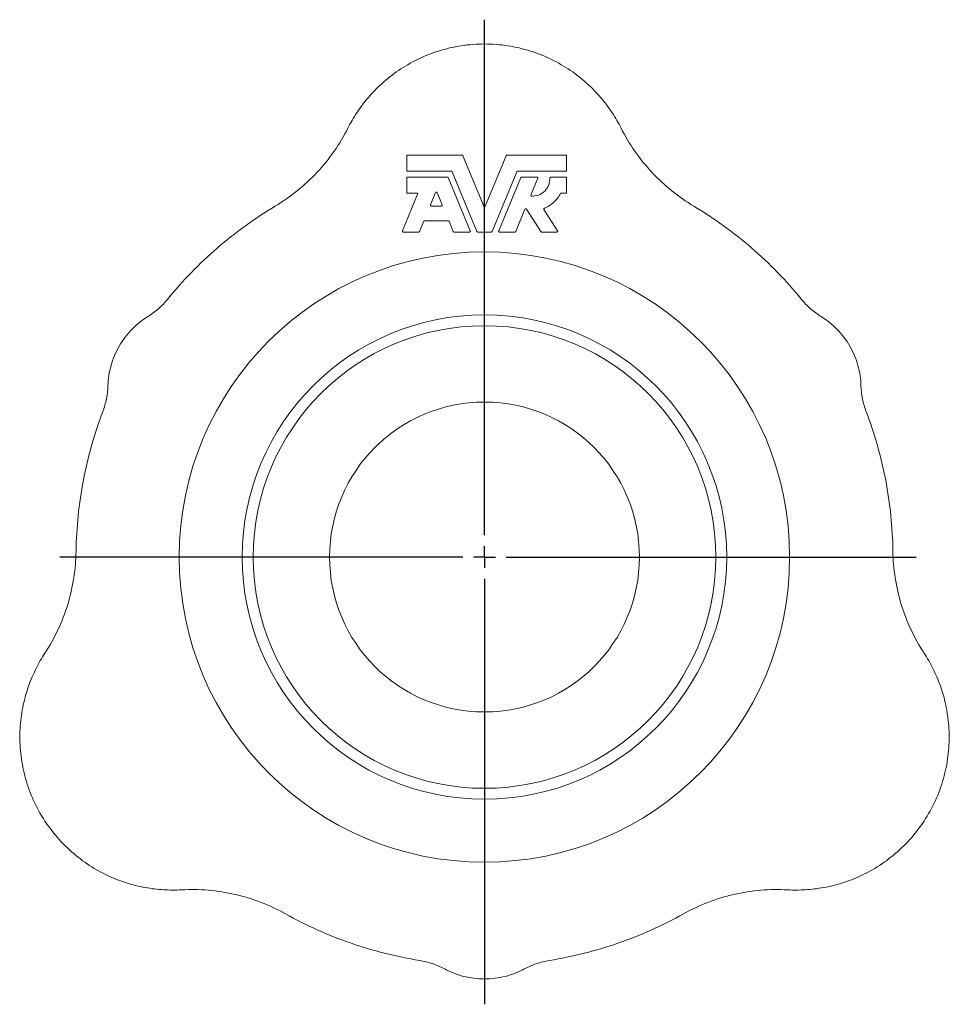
# Model space of a CAD drawing. Header units: millimetres. Extents: x 145 to 746, y 40 to 563.
# Tile 5 of 5: x 533 to 746, y 338 to 563. Entities that reach past the tile are written whole.
import ezdxf

# ---------------------------------------------------------------- set-up
doc = ezdxf.new("R2010")
doc.units = ezdxf.units.MM
doc.layers.add('FORMAT', color=7, linetype='Continuous')

# ---------------------------------------------------------------- blocks, each defined once
blk = doc.blocks.new('SW_CENTERMARKSYMBOL_0')
at = {"layer": 'FORMAT', "color": 0}
for p, q in [((0, 5), (0, 123.12)), ((0, 0), (0, 2.5)), ((-5, 0), (-97.29, 0)), ((0, 0), (-2.5, 0)), ((0, 0), (0, -2.5)), ((0, 0), (2.5, 0)), ((5, 0), (98.87, 0)), ((0, -5), (0, -102.48))]:
    blk.add_line(p, q, dxfattribs=at)

msp = doc.modelspace()

# ---------------------------------------------------------------- linework, layer by layer
at = {"color": 7, "linetype": 'Continuous', "lineweight": 15}
for p, q in [((621.9, 528.9), (621.9, 532.2)), ((622.08, 532.38), (634.6, 532.38)), ((634.77, 532.27), (639.56, 520.71)), ((639.9, 520.71), (644.68, 532.27)), ((644.85, 532.38), (658.36, 532.38)), ((658.55, 532.2), (658.55, 528.9)), ((632.16, 528.71), (622.08, 528.71)), ((638, 514.89), (632.32, 528.6)), ((647.13, 528.6), (641.46, 514.89)), ((658.36, 528.71), (647.3, 528.71)), ((621.9, 523.88), (621.9, 527.18)), ((622.08, 527.36), (631.25, 527.36)), ((631.42, 527.25), (636.48, 515.03)), ((642.98, 515.03), (648.04, 527.25)), ((648.21, 527.36), (651.78, 527.36)), ((651.95, 527.11), (650.35, 523.24)), ((654.88, 527.36), (658.36, 527.36)), ((658.55, 527.18), (658.55, 523.88)), ((620.92, 515.03), (624.4, 523.44)), ((624.23, 523.69), (622.08, 523.69)), ((627.36, 520.99), (628.53, 523.83)), ((628.87, 523.83), (630.04, 520.99)), ((658.36, 523.69), (657.31, 523.69)), ((629.87, 520.74), (627.53, 520.74)), ((649, 519.99), (646.89, 514.89)), ((652.6, 514.86), (649.32, 520.02)), ((653.36, 519.96), (656.48, 515.06)), ((625.8, 517.23), (624.83, 514.89)), ((631.43, 517.35), (625.97, 517.35)), ((632.57, 514.89), (631.6, 517.23)), ((624.66, 514.78), (621.09, 514.78)), ((636.31, 514.78), (632.74, 514.78)), ((641.29, 514.78), (638.17, 514.78)), ((646.72, 514.78), (643.15, 514.78)), ((656.33, 514.78), (652.76, 514.78))]:
    msp.add_line(p, q, dxfattribs=at)
for centre, radius in [((639.71, 440.31), 69.93), ((639.71, 440.31), 55.5), ((639.73, 440.31), 53), ((639.73, 440.31), 35.5)]:
    msp.add_circle(centre, radius, dxfattribs=at)
for points, knots in [([(671.01, 538.6), (670.42, 539.77), (669.75, 540.94), (668.22, 543.27), (667.36, 544.42), (665.43, 546.68), (664.37, 547.78), (662.05, 549.88), (660.79, 550.88), (658.07, 552.72), (656.62, 553.57), (653.55, 555.07), (651.94, 555.72), (648.59, 556.77), (646.85, 557.18), (643.32, 557.73), (641.53, 557.86), (637.93, 557.86), (636.14, 557.73), (632.6, 557.18), (630.87, 556.77), (627.52, 555.72), (625.91, 555.07), (622.84, 553.57), (621.39, 552.72), (618.67, 550.88), (617.41, 549.88), (615.09, 547.78), (614.02, 546.68), (612.1, 544.42), (611.24, 543.27), (609.71, 540.94), (609.04, 539.77), (608.45, 538.6)], [0, 0, 0, 0, 0.0625, 0.0625, 0.125, 0.125, 0.1875, 0.1875, 0.25, 0.25, 0.3125, 0.3125, 0.375, 0.375, 0.4375, 0.4375, 0.5, 0.5, 0.5625, 0.5625, 0.625, 0.625, 0.6875, 0.6875, 0.75, 0.75, 0.8125, 0.8125, 0.875, 0.875, 0.9375, 0.9375, 1, 1, 1, 1]), ([(591.77, 520.7), (593.52, 521.75), (595.22, 522.92), (598.44, 525.52), (599.97, 526.94), (602.8, 529.99), (604.11, 531.61), (606.47, 535.01), (607.53, 536.78), (608.45, 538.6)], [0, 0, 0, 0, 0.25, 0.25, 0.5, 0.5, 0.75, 0.75, 1, 1, 1, 1]), ([(687.68, 520.7), (685.93, 521.75), (684.24, 522.92), (681.02, 525.52), (679.49, 526.94), (676.66, 529.99), (675.35, 531.61), (672.98, 535.01), (671.93, 536.78), (671.01, 538.6)], [0, 0, 0, 0, 0.25, 0.25, 0.5, 0.5, 0.75, 0.75, 1, 1, 1, 1]), ([(622.08, 532.38), (622.04, 532.38), (621.99, 532.36), (621.92, 532.29), (621.9, 532.24), (621.9, 532.2)], [0, 0, 0, 0, 0.5, 0.5, 1, 1, 1, 1]), ([(634.77, 532.27), (634.76, 532.3), (634.74, 532.33), (634.68, 532.37), (634.64, 532.38), (634.6, 532.38)], [0, 0, 0, 0, 0.5, 0.5, 1, 1, 1, 1]), ([(644.85, 532.38), (644.82, 532.38), (644.78, 532.37), (644.72, 532.33), (644.7, 532.3), (644.68, 532.27)], [0, 0, 0, 0, 0.5, 0.5, 1, 1, 1, 1]), ([(658.55, 532.2), (658.55, 532.24), (658.53, 532.29), (658.46, 532.36), (658.41, 532.38), (658.36, 532.38)], [0, 0, 0, 0, 0.5, 0.5, 1, 1, 1, 1]), ([(621.9, 528.9), (621.9, 528.85), (621.92, 528.8), (621.99, 528.73), (622.04, 528.71), (622.08, 528.71)], [0, 0, 0, 0, 0.5, 0.5, 1, 1, 1, 1]), ([(632.32, 528.6), (632.31, 528.63), (632.29, 528.66), (632.23, 528.7), (632.19, 528.71), (632.16, 528.71)], [0, 0, 0, 0, 0.5, 0.5, 1, 1, 1, 1]), ([(647.3, 528.71), (647.27, 528.71), (647.23, 528.7), (647.17, 528.66), (647.15, 528.63), (647.13, 528.6)], [0, 0, 0, 0, 0.5, 0.5, 1, 1, 1, 1]), ([(658.36, 528.71), (658.41, 528.71), (658.46, 528.73), (658.53, 528.8), (658.55, 528.85), (658.55, 528.9)], [0, 0, 0, 0, 0.5, 0.5, 1, 1, 1, 1]), ([(622.08, 527.36), (622.04, 527.36), (621.99, 527.34), (621.92, 527.27), (621.9, 527.22), (621.9, 527.18)], [0, 0, 0, 0, 0.5, 0.5, 1, 1, 1, 1]), ([(631.42, 527.25), (631.41, 527.28), (631.38, 527.31), (631.32, 527.35), (631.29, 527.36), (631.25, 527.36)], [0, 0, 0, 0, 0.5, 0.5, 1, 1, 1, 1]), ([(648.21, 527.36), (648.17, 527.36), (648.14, 527.35), (648.07, 527.31), (648.05, 527.28), (648.04, 527.25)], [0, 0, 0, 0, 0.5, 0.5, 1, 1, 1, 1]), ([(650.51, 522.99), (651, 522.97), (651.54, 523.04), (652.33, 523.33), (652.59, 523.46), (653.08, 523.77), (653.31, 523.96), (653.72, 524.37), (653.91, 524.6), (654.22, 525.09), (654.35, 525.35), (654.64, 526.14), (654.72, 526.68), (654.7, 527.17)], [0, 0, 0, 0, 0.25, 0.25, 0.375, 0.375, 0.5, 0.5, 0.625, 0.625, 0.75, 0.75, 1, 1, 1, 1]), ([(651.95, 527.11), (651.96, 527.13), (651.96, 527.16), (651.96, 527.22), (651.95, 527.25), (651.91, 527.31), (651.88, 527.33), (651.83, 527.35), (651.8, 527.36), (651.78, 527.36)], [0, 0, 0, 0, 0.25, 0.25, 0.5, 0.5, 0.75, 0.75, 1, 1, 1, 1]), ([(654.88, 527.36), (654.84, 527.36), (654.78, 527.34), (654.71, 527.27), (654.7, 527.21), (654.7, 527.17)], [0, 0, 0, 0, 0.5, 0.5, 1, 1, 1, 1]), ([(658.55, 527.18), (658.55, 527.22), (658.53, 527.27), (658.46, 527.34), (658.41, 527.36), (658.36, 527.36)], [0, 0, 0, 0, 0.5, 0.5, 1, 1, 1, 1]), ([(621.9, 523.88), (621.9, 523.83), (621.92, 523.78), (621.99, 523.71), (622.04, 523.69), (622.08, 523.69)], [0, 0, 0, 0, 0.5, 0.5, 1, 1, 1, 1]), ([(624.4, 523.44), (624.41, 523.46), (624.42, 523.49), (624.42, 523.55), (624.41, 523.59), (624.37, 523.64), (624.34, 523.66), (624.29, 523.69), (624.26, 523.69), (624.23, 523.69)], [0, 0, 0, 0, 0.25, 0.25, 0.5, 0.5, 0.75, 0.75, 1, 1, 1, 1]), ([(628.87, 523.83), (628.86, 523.85), (628.84, 523.88), (628.78, 523.93), (628.74, 523.94), (628.66, 523.94), (628.62, 523.93), (628.56, 523.88), (628.54, 523.85), (628.53, 523.83)], [0, 0, 0, 0, 0.25, 0.25, 0.5, 0.5, 0.75, 0.75, 1, 1, 1, 1]), ([(653.44, 520.23), (654.22, 520.55), (654.96, 521.01), (656.23, 522.17), (656.76, 522.86), (657.15, 523.6)], [0, 0, 0, 0, 0.5, 0.5, 1, 1, 1, 1]), ([(657.31, 523.69), (657.28, 523.69), (657.25, 523.69), (657.19, 523.65), (657.17, 523.62), (657.15, 523.6)], [0, 0, 0, 0, 0.5, 0.5, 1, 1, 1, 1]), ([(658.36, 523.69), (658.41, 523.69), (658.46, 523.71), (658.53, 523.78), (658.55, 523.83), (658.55, 523.88)], [0, 0, 0, 0, 0.5, 0.5, 1, 1, 1, 1]), ([(650.35, 523.24), (650.34, 523.22), (650.33, 523.19), (650.33, 523.13), (650.34, 523.1), (650.38, 523.05), (650.4, 523.02), (650.45, 523), (650.48, 522.99), (650.51, 522.99)], [0, 0, 0, 0, 0.25, 0.25, 0.5, 0.5, 0.75, 0.75, 1, 1, 1, 1]), ([(591.77, 520.7), (587.12, 517.92), (582.67, 514.71), (574.41, 507.57), (570.59, 503.63), (567.17, 499.42)], [0, 0, 0, 0, 0.5, 0.5, 1, 1, 1, 1]), ([(627.36, 520.99), (627.35, 520.97), (627.34, 520.94), (627.35, 520.88), (627.36, 520.85), (627.39, 520.79), (627.42, 520.77), (627.47, 520.74), (627.5, 520.74), (627.53, 520.74)], [0, 0, 0, 0, 0.25, 0.25, 0.5, 0.5, 0.75, 0.75, 1, 1, 1, 1]), ([(629.87, 520.74), (629.9, 520.74), (629.93, 520.74), (629.98, 520.77), (630.01, 520.79), (630.05, 520.85), (630.06, 520.88), (630.06, 520.94), (630.05, 520.97), (630.04, 520.99)], [0, 0, 0, 0, 0.25, 0.25, 0.5, 0.5, 0.75, 0.75, 1, 1, 1, 1]), ([(639.56, 520.71), (639.57, 520.68), (639.59, 520.65), (639.65, 520.61), (639.69, 520.59), (639.77, 520.59), (639.81, 520.61), (639.87, 520.65), (639.89, 520.68), (639.9, 520.71)], [0, 0, 0, 0, 0.25, 0.25, 0.5, 0.5, 0.75, 0.75, 1, 1, 1, 1]), ([(649.32, 520.02), (649.31, 520.04), (649.29, 520.06), (649.23, 520.09), (649.19, 520.1), (649.11, 520.1), (649.08, 520.08), (649.03, 520.04), (649.01, 520.01), (649, 519.99)], [0, 0, 0, 0, 0.25, 0.25, 0.5, 0.5, 0.75, 0.75, 1, 1, 1, 1]), ([(653.44, 520.23), (653.4, 520.21), (653.36, 520.17), (653.32, 520.06), (653.33, 520), (653.36, 519.96)], [0, 0, 0, 0, 0.5, 0.5, 1, 1, 1, 1]), ([(687.68, 520.7), (692.34, 517.92), (696.79, 514.71), (705.05, 507.57), (708.87, 503.63), (712.29, 499.42)], [0, 0, 0, 0, 0.5, 0.5, 1, 1, 1, 1]), ([(625.97, 517.35), (625.94, 517.35), (625.9, 517.34), (625.84, 517.3), (625.81, 517.27), (625.8, 517.23)], [0, 0, 0, 0, 0.5, 0.5, 1, 1, 1, 1]), ([(631.6, 517.23), (631.59, 517.27), (631.56, 517.3), (631.5, 517.34), (631.46, 517.35), (631.43, 517.35)], [0, 0, 0, 0, 0.5, 0.5, 1, 1, 1, 1]), ([(620.92, 515.03), (620.91, 515.01), (620.91, 514.98), (620.91, 514.92), (620.92, 514.89), (620.96, 514.83), (620.98, 514.81), (621.04, 514.79), (621.07, 514.78), (621.09, 514.78)], [0, 0, 0, 0, 0.25, 0.25, 0.5, 0.5, 0.75, 0.75, 1, 1, 1, 1]), ([(624.66, 514.78), (624.7, 514.78), (624.73, 514.79), (624.8, 514.83), (624.82, 514.86), (624.83, 514.89)], [0, 0, 0, 0, 0.5, 0.5, 1, 1, 1, 1]), ([(632.57, 514.89), (632.58, 514.86), (632.61, 514.83), (632.67, 514.79), (632.7, 514.78), (632.74, 514.78)], [0, 0, 0, 0, 0.5, 0.5, 1, 1, 1, 1]), ([(636.31, 514.78), (636.33, 514.78), (636.36, 514.79), (636.42, 514.81), (636.44, 514.83), (636.48, 514.89), (636.49, 514.92), (636.49, 514.98), (636.49, 515.01), (636.48, 515.03)], [0, 0, 0, 0, 0.25, 0.25, 0.5, 0.5, 0.75, 0.75, 1, 1, 1, 1]), ([(638, 514.89), (638.01, 514.86), (638.04, 514.83), (638.1, 514.79), (638.13, 514.78), (638.17, 514.78)], [0, 0, 0, 0, 0.5, 0.5, 1, 1, 1, 1]), ([(641.29, 514.78), (641.32, 514.78), (641.36, 514.79), (641.42, 514.83), (641.45, 514.86), (641.46, 514.89)], [0, 0, 0, 0, 0.5, 0.5, 1, 1, 1, 1]), ([(642.98, 515.03), (642.97, 515.01), (642.96, 514.98), (642.97, 514.92), (642.98, 514.89), (643.02, 514.83), (643.04, 514.81), (643.1, 514.79), (643.12, 514.78), (643.15, 514.78)], [0, 0, 0, 0, 0.25, 0.25, 0.5, 0.5, 0.75, 0.75, 1, 1, 1, 1]), ([(646.72, 514.78), (646.75, 514.78), (646.79, 514.79), (646.85, 514.83), (646.88, 514.86), (646.89, 514.89)], [0, 0, 0, 0, 0.5, 0.5, 1, 1, 1, 1]), ([(652.6, 514.86), (652.62, 514.84), (652.64, 514.82), (652.7, 514.79), (652.73, 514.78), (652.76, 514.78)], [0, 0, 0, 0, 0.5, 0.5, 1, 1, 1, 1]), ([(656.33, 514.78), (656.35, 514.78), (656.38, 514.79), (656.44, 514.82), (656.47, 514.84), (656.5, 514.91), (656.51, 514.94), (656.51, 515.01), (656.5, 515.04), (656.48, 515.06)], [0, 0, 0, 0, 0.25, 0.25, 0.5, 0.5, 0.75, 0.75, 1, 1, 1, 1]), ([(562.59, 495.39), (563.45, 495.93), (564.28, 496.54), (565.81, 497.89), (566.53, 498.63), (567.17, 499.42)], [0, 0, 0, 0, 0.5, 0.5, 1, 1, 1, 1]), ([(716.87, 495.39), (716.01, 495.93), (715.18, 496.54), (713.64, 497.89), (712.93, 498.63), (712.29, 499.42)], [0, 0, 0, 0, 0.5, 0.5, 1, 1, 1, 1]), ([(562.59, 495.39), (561.29, 494.59), (560.06, 493.61), (557.84, 491.34), (556.85, 490.04), (555.24, 487.25), (554.61, 485.74), (553.75, 482.68), (553.52, 481.12), (553.47, 479.6)], [0, 0, 0, 0, 0.25, 0.25, 0.5, 0.5, 0.75, 0.75, 1, 1, 1, 1]), ([(716.87, 495.39), (718.16, 494.59), (719.4, 493.61), (721.62, 491.34), (722.61, 490.04), (724.22, 487.25), (724.85, 485.74), (725.71, 482.68), (725.94, 481.12), (725.98, 479.6)], [0, 0, 0, 0, 0.25, 0.25, 0.5, 0.5, 0.75, 0.75, 1, 1, 1, 1]), ([(553.47, 479.6), (553.44, 478.59), (553.33, 477.57), (552.92, 475.56), (552.64, 474.57), (552.28, 473.62)], [0, 0, 0, 0, 0.5, 0.5, 1, 1, 1, 1]), ([(725.98, 479.6), (726.02, 478.59), (726.13, 477.57), (726.53, 475.56), (726.82, 474.57), (727.18, 473.62)], [0, 0, 0, 0, 0.5, 0.5, 1, 1, 1, 1]), ([(546.16, 441.66), (546.24, 447.08), (546.8, 452.54), (548.85, 463.28), (550.35, 468.55), (552.28, 473.62)], [0, 0, 0, 0, 0.5, 0.5, 1, 1, 1, 1]), ([(733.29, 441.66), (733.22, 447.08), (732.66, 452.54), (730.61, 463.28), (729.11, 468.55), (727.18, 473.62)], [0, 0, 0, 0, 0.5, 0.5, 1, 1, 1, 1]), ([(546.16, 441.66), (546.13, 439.62), (545.96, 437.56), (545.32, 433.47), (544.86, 431.44), (543.64, 427.46), (542.89, 425.52), (541.13, 421.77), (540.12, 419.97), (539, 418.26)], [0, 0, 0, 0, 0.25, 0.25, 0.5, 0.5, 0.75, 0.75, 1, 1, 1, 1]), ([(733.29, 441.66), (733.32, 439.62), (733.5, 437.56), (734.14, 433.47), (734.6, 431.44), (735.82, 427.46), (736.57, 425.52), (738.33, 421.77), (739.34, 419.97), (740.46, 418.26)], [0, 0, 0, 0, 0.25, 0.25, 0.5, 0.5, 0.75, 0.75, 1, 1, 1, 1]), ([(539, 418.26), (538.29, 417.17), (537.61, 416), (536.36, 413.51), (535.79, 412.18), (534.8, 409.39), (534.38, 407.92), (533.73, 404.86), (533.49, 403.26), (533.25, 399.99), (533.24, 398.31), (533.48, 394.9), (533.73, 393.18), (534.49, 389.75), (535, 388.04), (536.3, 384.71), (537.07, 383.08), (538.87, 379.97), (539.89, 378.48), (542.13, 375.7), (543.35, 374.4), (545.94, 372.02), (547.3, 370.95), (550.13, 369.04), (551.59, 368.21), (554.55, 366.78), (556.04, 366.18), (559.02, 365.22), (560.51, 364.85), (563.42, 364.31), (564.85, 364.14), (567.63, 363.98), (568.98, 363.98), (570.28, 364.05)], [0, 0, 0, 0, 0.0625, 0.0625, 0.125, 0.125, 0.1875, 0.1875, 0.25, 0.25, 0.3125, 0.3125, 0.375, 0.375, 0.4375, 0.4375, 0.5, 0.5, 0.5625, 0.5625, 0.625, 0.625, 0.6875, 0.6875, 0.75, 0.75, 0.8125, 0.8125, 0.875, 0.875, 0.9375, 0.9375, 1, 1, 1, 1]), ([(709.17, 364.05), (710.48, 363.98), (711.83, 363.98), (714.61, 364.14), (716.04, 364.31), (718.95, 364.85), (720.43, 365.22), (723.41, 366.18), (724.91, 366.78), (727.87, 368.21), (729.33, 369.04), (732.15, 370.95), (733.52, 372.02), (736.11, 374.4), (737.33, 375.7), (739.57, 378.48), (740.59, 379.97), (742.38, 383.08), (743.16, 384.71), (744.45, 388.04), (744.97, 389.75), (745.73, 393.18), (745.98, 394.9), (746.21, 398.31), (746.21, 399.99), (745.97, 403.26), (745.73, 404.86), (745.08, 407.92), (744.66, 409.39), (743.66, 412.18), (743.09, 413.51), (741.85, 416), (741.17, 417.17), (740.46, 418.26)], [0, 0, 0, 0, 0.0625, 0.0625, 0.125, 0.125, 0.1875, 0.1875, 0.25, 0.25, 0.3125, 0.3125, 0.375, 0.375, 0.4375, 0.4375, 0.5, 0.5, 0.5625, 0.5625, 0.625, 0.625, 0.6875, 0.6875, 0.75, 0.75, 0.8125, 0.8125, 0.875, 0.875, 0.9375, 0.9375, 1, 1, 1, 1]), ([(594.12, 358.56), (592.34, 359.55), (590.47, 360.43), (586.61, 361.92), (584.62, 362.53), (580.57, 363.47), (578.51, 363.79), (574.38, 364.14), (572.32, 364.17), (570.28, 364.05)], [0, 0, 0, 0, 0.25, 0.25, 0.5, 0.5, 0.75, 0.75, 1, 1, 1, 1]), ([(685.34, 358.56), (687.12, 359.55), (688.99, 360.43), (692.85, 361.92), (694.84, 362.53), (698.89, 363.47), (700.95, 363.79), (705.08, 364.14), (707.14, 364.17), (709.17, 364.05)], [0, 0, 0, 0, 0.25, 0.25, 0.5, 0.5, 0.75, 0.75, 1, 1, 1, 1]), ([(594.12, 358.56), (598.85, 355.91), (603.85, 353.66), (614.17, 350.08), (619.49, 348.74), (624.84, 347.88)], [0, 0, 0, 0, 0.5, 0.5, 1, 1, 1, 1]), ([(685.34, 358.56), (680.61, 355.91), (675.61, 353.66), (665.29, 350.08), (659.97, 348.74), (654.62, 347.88)], [0, 0, 0, 0, 0.5, 0.5, 1, 1, 1, 1]), ([(630.62, 345.92), (629.72, 346.4), (628.78, 346.81), (626.84, 347.47), (625.84, 347.71), (624.84, 347.88)], [0, 0, 0, 0, 0.5, 0.5, 1, 1, 1, 1]), ([(648.84, 345.92), (649.74, 346.4), (650.68, 346.81), (652.62, 347.47), (653.61, 347.71), (654.62, 347.88)], [0, 0, 0, 0, 0.5, 0.5, 1, 1, 1, 1]), ([(648.84, 345.92), (647.5, 345.2), (646.04, 344.62), (642.96, 343.83), (641.34, 343.63), (638.11, 343.63), (636.5, 343.83), (633.42, 344.62), (631.96, 345.2), (630.62, 345.92)], [0, 0, 0, 0, 0.25, 0.25, 0.5, 0.5, 0.75, 0.75, 1, 1, 1, 1])]:
    msp.add_open_spline(points, degree=3, knots=knots, dxfattribs=at)

# ---------------------------------------------------------------- block references
at = {"layer": 'FORMAT'}
msp.add_blockref('SW_CENTERMARKSYMBOL_0', (639.73, 440.31), dxfattribs=at)

doc.saveas('drawing.dxf')
